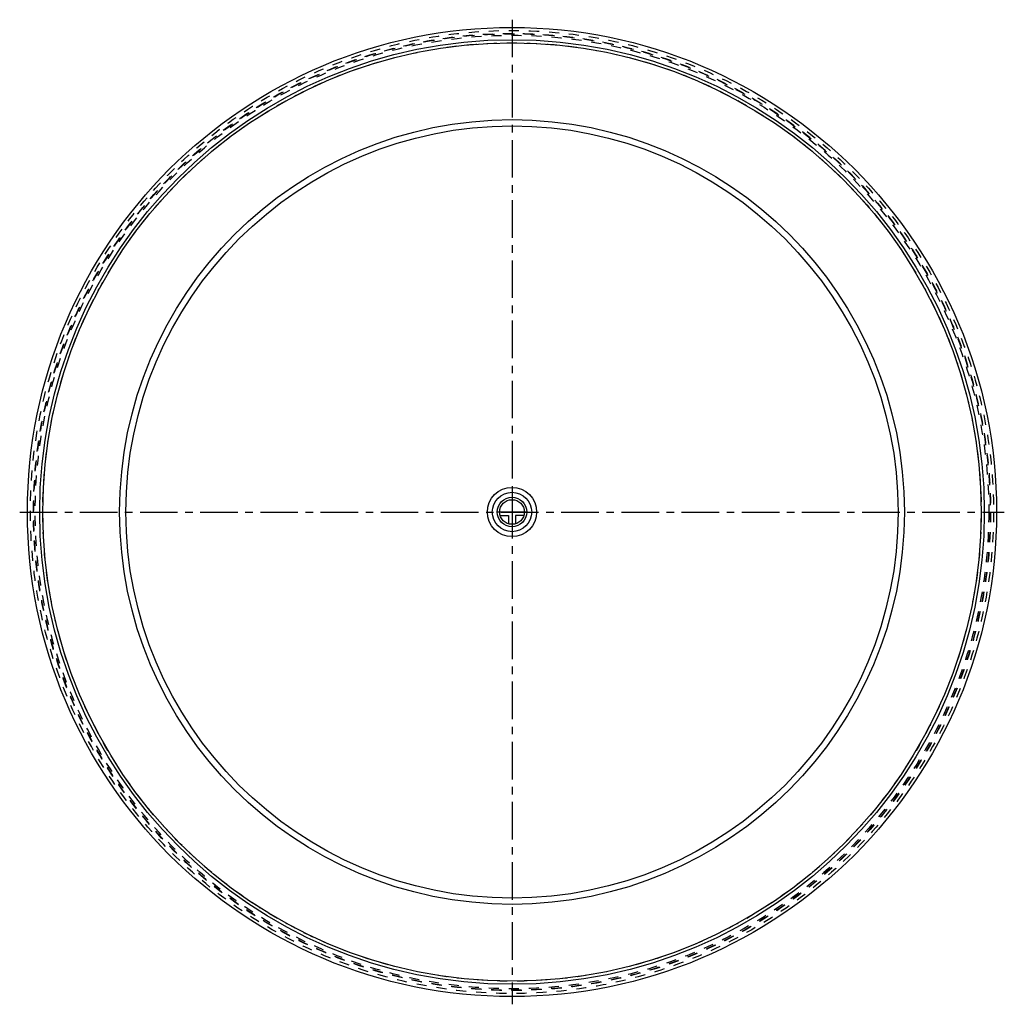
# Model space of a CAD drawing. Header units: millimetres. Extents: x 180 to 820, y 180 to 820.
import ezdxf

# ---------------------------------------------------------------- set-up
doc = ezdxf.new("R2010")
doc.units = ezdxf.units.MM
doc.header["$LTSCALE"] = 65.185185
doc.linetypes.add('CENTER', pattern=[0.6, 0.375, -0.075, 0.075, -0.075])
doc.linetypes.add('HIDDEN', pattern=[0.2, 0.1, -0.1])
for name, color, linetype in [('FASEN', 7, 'CONTINUOUS'), ('KOERPER', 7, 'CONTINUOUS'), ('KONST.EL_MIT_GEO', 7, 'CONTINUOUS'), ('KURVEN', 7, 'CONTINUOUS'), ('L1', 7, 'CONTINUOUS')]:
    doc.layers.add(name, color=color, linetype=linetype)

msp = doc.modelspace()

# ---------------------------------------------------------------- linework, layer by layer
at = {"layer": 'FASEN', "color": 7, "linetype": 'CONTINUOUS'}
for radius in [255.02, 251]:
    msp.add_circle((500, 500), radius, dxfattribs=at)
at = {"layer": 'KOERPER', "color": 7, "linetype": 'CONTINUOUS'}
for radius in [315, 305]:
    msp.add_circle((500, 500), radius, dxfattribs=at)
at = {"layer": 'KOERPER', "color": 8, "linetype": 'HIDDEN'}
for radius in [313, 311.07, 310.86, 309.89]:
    msp.add_circle((500, 500), radius, dxfattribs=at)
at = {"layer": 'KONST.EL_MIT_GEO', "color": 7, "linetype": 'CONTINUOUS'}
msp.add_circle((500, 500), 307, dxfattribs=at)
at = {"layer": 'KONST.EL_MIT_GEO', "color": 8, "linetype": 'HIDDEN'}
msp.add_circle((500, 500), 305, dxfattribs=at)
at = {"layer": 'KURVEN', "color": 40, "linetype": 'CONTINUOUS'}
for p, q in [((500, 516), (500, 484)), ((509.6, 500), (490.4, 500)), ((492.31, 497.8), (497.8, 497.8)), ((497.8, 497.8), (497.8, 492.31)), ((502.2, 497.8), (502.2, 492.31)), ((507.69, 497.8), (502.2, 497.8))]:
    msp.add_line(p, q, dxfattribs=at)
for radius in [16, 12.8, 9.6, 8]:
    msp.add_circle((500, 500), radius, dxfattribs=at)
at = {"layer": 'L1', "color": 2, "linetype": 'CENTER'}
for p, q in [((500, 820), (500, 180)), ((180, 500), (820, 500))]:
    msp.add_line(p, q, dxfattribs=at)

doc.saveas('drawing.dxf')
